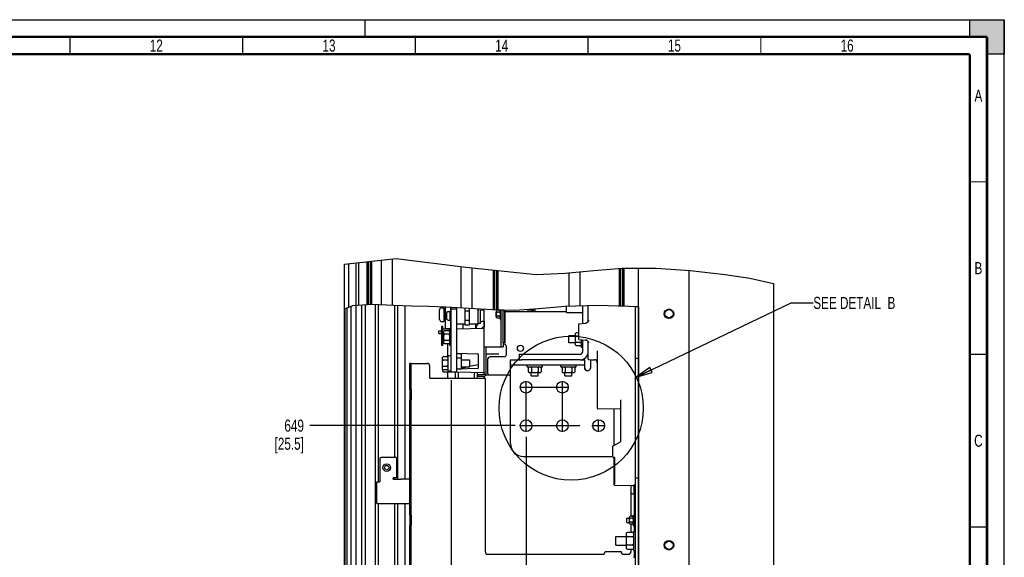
# Paper-space layout 'SUBMITTAL_E2H_2_2' of a CAD drawing. Header units: millimetres. Extents: x 0 to 841, y 0 to 594.
# Tile 24 of 24: x 556 to 841, y 438 to 594. Entities that reach past the tile are written whole.
import ezdxf

# ---------------------------------------------------------------- set-up
doc = ezdxf.new("R2010")
doc.units = ezdxf.units.MM
doc.header["$LTSCALE"] = 46.255
doc.linetypes.add('CENTER', pattern=[0.6, 0.375, -0.075, 0.075, -0.075])
doc.linetypes.add('DASHED', pattern=[0.2, 0.1, -0.1])
doc.layers.get('0').update_dxf_attribs({"linetype": 'CONTINUOUS'})
for name, color, linetype in [('002___PRT_ALL_AXES', 7, 'CONTINUOUS'), ('02___PRT_ALL_AXES', 7, 'CONTINUOUS'), ('DATUM', 7, 'CONTINUOUS'), ('DEFAULT_1', 7, 'CENTER'), ('NOTES', 7, 'CONTINUOUS'), ('ROUNDS', 7, 'CONTINUOUS')]:
    doc.layers.add(name, color=color, linetype=linetype)
doc.styles.get("Standard").update_dxf_attribs({"font": 'txt', "width": 0.725})
doc.dimstyles.new('DIMSTYLE_4', dxfattribs={"dimtxt": 3.5, "dimasz": 4.8, "dimexe": 3.2, "dimexo": 1.6, "dimgap": 0.875, "dimtad": 0, "dimtih": 1, "dimtoh": 1, "dimdec": 1, "dimzin": 0, "dimdsep": 46, "dimtxsty": 'STANDARD', "dimblk": 'CLOSED', "dimblk1": 'CLOSED', "dimblk2": 'CLOSED', "dimcen": 0.09, "dimadec": 0, "dimazin": 0, "dimtp": 0.4, "dimtm": 0.4, "dimtfac": 1, "dimtdec": 1, "dimtofl": 0, "dimtmove": 0, "dimatfit": 3, "dimldrblk": 'CLOSED', "dimfxl": 1, "dimtolj": 1, "dimtzin": 0, "dimarcsym": 0})
doc.dimstyles.get("Standard").update_dxf_attribs({"dimtxt": 3.5, "dimasz": 4.8, "dimexe": 3.2, "dimexo": 1.6, "dimtad": 0, "dimtih": 1, "dimtoh": 1, "dimdec": 1, "dimzin": 0, "dimdsep": 46, "dimtxsty": 'STANDARD', "dimblk": 'CLOSED', "dimblk1": 'CLOSED', "dimblk2": 'CLOSED', "dimcen": 0.09, "dimadec": 0, "dimazin": 0, "dimtol": 1, "dimtp": 0.4, "dimtm": 0.4, "dimtfac": 1, "dimtdec": 1, "dimtofl": 0, "dimtmove": 0, "dimatfit": 3, "dimldrblk": 'CLOSED', "dimfxl": 1, "dimtolj": 1, "dimtzin": 0, "dimarcsym": 0})

# ---------------------------------------------------------------- blocks, each defined once
blk = doc.blocks.new('*D52')
at = {"color": 2, "linetype": 'CONTINUOUS'}
blk.add_line((702.56, 473.17), (702.56, 301.36), dxfattribs=at)
at = {"color": 2, "linetype": 'CONTINUOUS', "insert": (700.81, 299.61), "char_height": 3.5, "width": 15.225, "attachment_point": 3, "rotation": 90, "line_spacing_factor": 0.9}
blk.add_mtext('290\\P[11.4]', dxfattribs=at)
blk = doc.blocks.new('_CLOSED')
at = {"color": 0, "linetype": 'BYBLOCK'}
for p, q in [((0, 0), (-1, 0.167)), ((-1, 0.167), (-1, -0.167)), ((-1, -0.167), (0, 0)), ((-1, 0), (0, 0))]:
    blk.add_line(p, q, dxfattribs=at)
blk = doc.blocks.new('*D53')
at = {"color": 2, "linetype": 'CONTINUOUS'}
blk.add_line((680.84, 489.54), (680.84, 301.36), dxfattribs=at)
at = {"color": 2, "linetype": 'CONTINUOUS', "insert": (679.09, 299.61), "char_height": 3.5, "width": 15.225, "attachment_point": 3, "rotation": 90, "line_spacing_factor": 0.9}
blk.add_mtext('377\\P[14.8]', dxfattribs=at)
blk = doc.blocks.new('*D54')
at = {"color": 2, "linetype": 'CONTINUOUS'}
blk.add_line((699.36, 476.37), (639.98, 476.37), dxfattribs=at)
at = {"color": 2, "linetype": 'CONTINUOUS', "insert": (638.23, 478.12), "char_height": 3.5, "width": 15.225, "attachment_point": 3, "line_spacing_factor": 0.9}
blk.add_mtext('649\\P[25.5]', dxfattribs=at)

psp = doc.layouts.new('SUBMITTAL_E2H_2_2')

# ---------------------------------------------------------------- hatches: boundary and pattern name
at = {"linetype": 'CONTINUOUS'}
h = psp.add_hatch(color=7, dxfattribs=at)
h.paths.add_polyline_path([(0, 10), (5, 10), (5, 5), (10, 5), (10, 0), (0, 0)])
h.paths.add_polyline_path([(0, 594), (10, 594), (10, 589), (5, 589), (5, 584), (0, 584)])
h.paths.add_polyline_path([(841, 0), (841, 10), (836, 10), (836, 5), (831, 5), (831, 0)])
h.paths.add_polyline_path([(836, 584), (836, 589), (831, 589), (831, 594), (841, 594), (841, 584)])
h = psp.add_hatch(dxfattribs=at)
h.set_pattern_fill('default__21', color=2, scale=33.453314, angle=165, style=0, pattern_type=0)
h.set_pattern_definition([(165, (0, 0), (-8.6584, -32.3134), [])])
edge = h.paths.add_edge_path()
edge.add_line((734.2, 364.21), (734.2, 510.87))
edge.add_spline(control_points=[(734.2, 510.87), (734.35, 510.86), (734.64, 510.85), (734.93, 510.84), (735.08, 510.83)], knot_values=[0, 0, 0, 0, 0.5, 1, 1, 1, 1], degree=3, periodic=0)
edge.add_line((735.08, 510.83), (735.08, 364.21))
edge.add_line((735.08, 364.21), (734.2, 364.21))
h = psp.add_hatch(dxfattribs=at)
h.set_pattern_fill('default__20', color=2, scale=23.79308, angle=5, style=0, pattern_type=0)
h.set_pattern_definition([(5, (0, 0), (-2.0737, 23.70254), [])])
edge = h.paths.add_edge_path()
edge.add_line((695.89, 500.39), (695.89, 509.78))
edge.add_arc((697.99, 587.62), 77.87, 268.453, 268.8026)
edge.add_line((696.36, 509.77), (696.36, 500.39))
edge.add_line((696.36, 500.39), (695.89, 500.39))

# ---------------------------------------------------------------- linework, layer by layer
at = {"color": 7, "linetype": 'CONTINUOUS'}
for p, q in [((0, 594), (841, 594)), ((0, 594), (841, 594)), ((831, 594), (841, 594)), ((831, 589), (831, 594)), ((831, 589), (831, 594)), ((841, 594), (841, 584)), ((841, 0), (841, 594)), ((841, 0), (841, 594)), ((836, 589), (831, 589)), ((836, 584), (836, 589)), ((841, 584), (836, 584)), ((841, 584), (836, 584)), ((649.95, 523.11), (664.89, 524.84)), ((663.78, 524.71), (663.78, 511.2)), ((664.89, 524.84), (685.13, 522.26)), ((653.31, 511.17), (653.31, 523.5)), ((654.15, 511.22), (654.15, 523.6)), ((656.46, 523.86), (656.46, 511.36)), ((656.84, 523.91), (656.84, 511.38)), ((657.41, 523.97), (657.41, 511.42)), ((657.79, 524.02), (657.79, 511.44)), ((660.6, 524.34), (660.6, 511.34)), ((683.7, 522.44), (683.7, 510.45)), ((685.13, 522.26), (705.51, 520.16)), ((686.88, 522.08), (686.88, 510.26)), ((722.18, 521.31), (730.41, 521.98)), ((729.54, 521.91), (729.54, 510.98)), ((729.91, 521.94), (729.91, 510.96)), ((730.41, 521.98), (740.19, 522.03)), ((730.49, 521.98), (730.49, 510.94)), ((730.86, 521.98), (730.86, 510.93)), ((734.95, 522), (734.95, 510.79)), ((740.19, 522.03), (750.06, 521.34)), ((693, 521.45), (693, 509.89)), ((693.38, 521.41), (693.38, 509.89)), ((693.95, 521.35), (693.95, 509.87)), ((694.33, 521.31), (694.33, 509.87)), ((705.51, 520.16), (713.88, 520.52)), ((713.88, 520.52), (722.18, 521.31)), ((714.95, 520.62), (714.95, 510.91)), ((718.13, 520.93), (718.13, 511.01)), ((749.64, 521.37), (749.64, 364.21)), ((750.06, 521.34), (760.17, 520.16)), ((760.17, 520.16), (767.32, 519.1)), ((767.32, 519.1), (774.16, 517.6)), ((774.16, 517.6), (774.19, 517.59)), ((652.3, 511.11), (649.95, 510.11)), ((650.71, 367.76), (650.71, 510.44)), ((651.94, 367.76), (651.94, 510.95)), ((658.03, 511.45), (652.3, 511.11)), ((653.33, 367.36), (653.33, 511.17)), ((654.89, 511.26), (654.89, 366.19)), ((655.96, 511.33), (655.96, 366.19)), ((664.13, 511.18), (658.03, 511.45)), ((659, 364.47), (659, 511.41)), ((659.85, 460.12), (659.85, 511.37)), ((669.41, 510.99), (664.13, 511.18)), ((664.53, 467.15), (664.53, 511.17)), ((665.38, 460.87), (665.38, 511.14)), ((667.58, 460.87), (667.58, 511.06)), ((674.38, 510.87), (669.41, 510.99)), ((679.31, 510.71), (674.38, 510.87)), ((686.07, 510.31), (679.31, 510.71)), ((680.84, 491.94), (680.84, 510.62)), ((682.44, 510.19), (682.44, 510.52)), ((684.94, 505.44), (684.94, 510.38)), ((692.85, 509.9), (686.07, 510.31)), ((686.19, 505.44), (686.19, 510.3)), ((713.76, 510.87), (706.26, 510.2)), ((723.44, 511.18), (713.76, 510.87)), ((714.2, 510.87), (714.2, 510.88)), ((735.08, 510.79), (723.44, 511.18)), ((734.2, 364.21), (734.2, 510.82)), ((735.08, 364.21), (735.08, 510.79)), ((650.14, 367.76), (650.14, 510.19)), ((679.48, 508.91), (679.48, 507.46)), ((680.84, 510.19), (682.44, 510.19)), ((686.19, 509.56), (684.94, 509.56)), ((688.69, 506.5), (688.69, 510.15)), ((690.19, 509.85), (689.51, 509.85)), ((690.44, 499.17), (690.44, 510.04)), ((699.24, 509.76), (692.85, 509.9)), ((694.28, 509.78), (694.03, 509.65)), ((694.03, 507.59), (694.03, 509.65)), ((694.28, 509.2), (694.03, 509.33)), ((694.28, 509.2), (694.03, 508.95)), ((694.28, 508.05), (694.03, 508.3)), ((694.28, 508.05), (694.03, 507.92)), ((694.28, 507.47), (694.03, 507.59)), ((694.78, 509.78), (694.28, 509.78)), ((694.78, 509.2), (694.28, 509.2)), ((694.78, 508.05), (694.28, 508.05)), ((694.78, 507.47), (694.28, 507.47)), ((694.78, 509.78), (695.03, 509.65)), ((694.78, 509.2), (695.03, 509.33)), ((694.78, 509.2), (695.03, 508.95)), ((694.78, 508.05), (695.03, 508.3)), ((694.78, 508.05), (695.03, 507.92)), ((694.78, 507.47), (695.03, 507.59)), ((695.03, 509.85), (695.03, 507.12)), ((695.89, 500.39), (695.89, 509.83)), ((696.36, 500.39), (696.36, 509.82)), ((706.26, 510.2), (699.24, 509.76)), ((702.88, 509.96), (702.88, 509.99)), ((702.88, 509.96), (703.63, 509.96)), ((678.44, 505.06), (678.19, 505.06)), ((678.19, 499.56), (678.19, 505.06)), ((684.94, 505.81), (682.44, 505.81)), ((682.44, 504.44), (690.44, 504.57)), ((684.25, 505.81), (684.25, 504.47)), ((686.19, 506.81), (684.94, 506.81)), ((686.19, 505.44), (684.94, 505.44)), ((688.69, 505.81), (686.19, 505.81)), ((688, 504.53), (688, 505.81)), ((688.69, 505.81), (688.69, 505.92)), ((690.44, 506.57), (690.4, 506.57)), ((690.4, 506.57), (690.4, 504.97)), ((695.03, 507.12), (695.31, 507.12)), ((677.24, 503.7), (677.24, 503.17)), ((677.36, 503.82), (678.19, 503.85)), ((677.36, 503.05), (678.19, 503.02)), ((678.06, 503.02), (678.06, 503.85)), ((678.44, 502.54), (678.44, 502.52)), ((678.44, 502.52), (678.46, 502.51)), ((678.46, 502.51), (678.47, 502.5)), ((678.47, 502.5), (678.69, 502.49)), ((678.51, 504.37), (680.84, 504.41)), ((679.01, 503.8), (678.76, 503.67)), ((678.76, 500.2), (678.76, 503.67)), ((679.01, 502.87), (678.76, 502.99)), ((679.01, 502.87), (678.76, 502.62)), ((680.14, 503.8), (679.01, 503.8)), ((680.14, 502.87), (679.01, 502.87)), ((680.14, 503.8), (680.39, 503.67)), ((680.14, 502.87), (680.39, 502.99)), ((680.14, 502.87), (680.39, 502.62)), ((680.39, 504.17), (680.84, 504.17)), ((680.39, 504.17), (680.39, 499.7)), ((716.86, 502.37), (714.91, 502.37)), ((714.91, 500.37), (714.91, 502.37)), ((717.11, 503.23), (716.86, 503.11)), ((716.86, 499.64), (716.86, 503.11)), ((717.11, 502.3), (716.86, 502.43)), ((717.11, 502.3), (716.86, 502.05)), ((717.86, 503.23), (717.11, 503.23)), ((717.86, 502.3), (717.11, 502.3)), ((678.44, 499.56), (678.19, 499.56)), ((679.01, 501), (678.76, 501.25)), ((679.01, 501), (678.76, 500.88)), ((679.01, 500.07), (678.76, 500.2)), ((680.14, 501), (679.01, 501)), ((680.14, 500.07), (679.01, 500.07)), ((679.9, 496.17), (679.9, 500.07)), ((680.14, 501), (680.39, 501.25)), ((680.14, 501), (680.39, 500.88)), ((680.14, 500.07), (680.39, 500.2)), ((680.39, 499.7), (680.84, 499.7)), ((690.44, 499.17), (695.31, 499.17)), ((696.36, 500.39), (695.89, 500.39)), ((716.86, 500.37), (714.91, 500.37)), ((717.11, 500.44), (716.86, 500.69)), ((717.11, 500.44), (716.86, 500.32)), ((717.11, 499.51), (716.86, 499.64)), ((718.24, 500.44), (717.11, 500.44)), ((718.24, 499.51), (717.11, 499.51)), ((718.24, 500.44), (718.49, 500.69)), ((718.24, 500.44), (718.49, 500.32)), ((718.24, 499.51), (718.49, 499.64)), ((718.49, 501.3), (718.49, 499.13)), ((718.49, 499.13), (718.94, 499.13)), ((678.56, 496.3), (678.31, 496.17)), ((678.31, 492.7), (678.31, 496.17)), ((679.69, 496.3), (678.56, 496.3)), ((679.69, 496.3), (679.94, 496.17)), ((679.94, 496.67), (680.84, 496.67)), ((679.94, 496.67), (679.94, 492.2)), ((682.51, 497.4), (688.62, 497.19)), ((688.69, 497.11), (688.69, 493.01)), ((669.29, 494.41), (669.66, 494.41)), ((678.56, 495.37), (678.31, 495.49)), ((678.56, 495.37), (678.31, 495.12)), ((678.56, 493.5), (678.31, 493.75)), ((678.56, 493.5), (678.31, 493.38)), ((679.69, 495.37), (678.56, 495.37)), ((679.69, 493.5), (678.56, 493.5)), ((679.69, 495.37), (679.94, 495.49)), ((679.69, 495.37), (679.94, 495.12)), ((679.69, 493.5), (679.94, 493.75)), ((679.69, 493.5), (679.94, 493.38)), ((683.81, 495.44), (686.19, 495.44)), ((685.96, 493.44), (683.81, 492.96)), ((683.81, 493.44), (686.19, 493.44)), ((686.19, 495.44), (686.19, 493.44)), ((688.63, 494.02), (686.19, 493.49)), ((702.83, 493.41), (702.83, 493.86)), ((702.83, 493.41), (707.3, 493.41)), ((703.2, 493.16), (703.33, 493.41)), ((703.2, 493.16), (703.2, 492.04)), ((704.13, 493.16), (704.01, 493.41)), ((704.13, 493.16), (704.38, 493.41)), ((704.13, 493.16), (704.13, 492.04)), ((706, 493.16), (705.75, 493.41)), ((706, 493.16), (706.12, 493.41)), ((706, 493.16), (706, 492.04)), ((706.93, 493.16), (706.8, 493.41)), ((706.93, 493.16), (706.93, 492.04)), ((707.3, 493.41), (707.3, 493.86)), ((712.58, 493.41), (712.58, 493.86)), ((712.58, 493.41), (717.05, 493.41)), ((712.95, 493.16), (713.08, 493.41)), ((712.95, 493.16), (712.95, 492.04)), ((713.88, 493.16), (713.76, 493.41)), ((713.88, 493.16), (714.13, 493.41)), ((713.88, 493.16), (713.88, 492.04)), ((715.75, 493.16), (715.5, 493.41)), ((715.75, 493.16), (715.87, 493.41)), ((715.75, 493.16), (715.75, 492.04)), ((716.68, 493.16), (716.55, 493.41)), ((716.68, 493.16), (716.68, 492.04)), ((717.05, 493.41), (717.05, 493.86)), ((719.59, 493.15), (719.56, 493.44)), ((678.56, 492.57), (678.31, 492.7)), ((678.44, 492.08), (678.44, 492.52)), ((678.52, 492.6), (678.51, 492.6)), ((678.51, 492), (680.84, 491.96)), ((679.69, 492.57), (678.56, 492.57)), ((679.69, 492.57), (679.94, 492.7)), ((679.94, 492.65), (679.83, 492.64)), ((679.9, 490.16), (679.9, 491.98)), ((679.94, 492.2), (680.84, 492.2)), ((680.84, 491.94), (682.44, 491.94)), ((682.1, 490.16), (682.1, 491.93)), ((682.44, 491.94), (690.44, 491.8)), ((688.62, 492.93), (682.51, 492.72)), ((683.32, 492.85), (682.75, 492.73)), ((682.95, 490.16), (682.95, 491.93)), ((687.63, 490.16), (687.63, 491.84)), ((688.48, 490.16), (688.48, 491.83)), ((690.39, 491.8), (690.39, 491.26)), ((690.39, 490.61), (690.39, 490.16)), ((703.2, 492.04), (703.33, 491.79)), ((703.33, 491.79), (706.8, 491.79)), ((704.13, 492.04), (704.01, 491.79)), ((704.13, 492.04), (704.38, 491.79)), ((706, 492.04), (705.75, 491.79)), ((706, 492.04), (706.12, 491.79)), ((706.93, 492.04), (706.8, 491.79)), ((712.95, 492.04), (713.08, 491.79)), ((713.08, 491.79), (716.55, 491.79)), ((713.88, 492.04), (713.76, 491.79)), ((713.88, 492.04), (714.13, 491.79)), ((715.75, 492.04), (715.5, 491.79)), ((715.75, 492.04), (715.87, 491.79)), ((716.68, 492.04), (716.55, 491.79)), ((719.66, 492.88), (719.59, 493.15)), ((719.77, 492.66), (719.66, 492.88)), ((719.9, 492.48), (719.77, 492.66)), ((720.05, 492.36), (719.9, 492.48)), ((720.21, 492.28), (720.05, 492.36)), ((720.36, 492.26), (720.21, 492.28)), ((674.69, 490.16), (690.69, 490.16)), ((669.29, 486.81), (669.29, 483.81)), ((665.04, 467.15), (664.39, 467.15)), ((665.04, 467.15), (665.04, 461.27)), ((728.06, 459.15), (728.06, 467.21)), ((728.19, 467.15), (728.06, 467.15)), ((659.36, 460.12), (660.21, 460.12)), ((659.36, 453.77), (659.36, 460.12)), ((665.04, 461.27), (664.06, 461.27)), ((664.06, 460.87), (664.06, 461.27)), ((664.06, 460.87), (666.38, 460.87)), ((664.53, 460.87), (664.53, 461.27)), ((728.19, 459.15), (728.06, 459.15)), ((728.19, 459.15), (728.19, 459.49)), ((732.83, 458.56), (732.83, 457.11)), ((659.36, 453.77), (666.38, 453.77)), ((659.85, 391.37), (659.85, 453.77)), ((664.53, 398.4), (664.53, 453.77)), ((665.38, 392.12), (665.38, 453.77)), ((667.58, 392.12), (667.58, 453.77)), ((669.29, 450.44), (669.29, 447.44)), ((733.53, 450.44), (733.81, 450.44)), ((733.53, 450.44), (733.53, 447.44)), ((732.78, 450.09), (732.53, 449.96)), ((732.53, 447.91), (732.53, 449.96)), ((732.78, 449.51), (732.53, 449.64)), ((732.78, 449.51), (732.53, 449.26)), ((732.78, 448.36), (732.53, 448.61)), ((732.78, 448.36), (732.53, 448.23)), ((732.78, 447.78), (732.53, 447.91)), ((733.28, 450.09), (732.78, 450.09)), ((733.28, 449.51), (732.78, 449.51)), ((733.28, 448.36), (732.78, 448.36)), ((733.28, 447.78), (732.78, 447.78)), ((733.28, 450.09), (733.53, 449.96)), ((733.28, 449.51), (733.53, 449.64)), ((733.28, 449.51), (733.53, 449.26)), ((733.28, 448.36), (733.53, 448.61)), ((733.28, 448.36), (733.53, 448.23)), ((733.28, 447.78), (733.53, 447.91)), ((731.91, 445.4), (731.66, 445.27)), ((731.66, 440.65), (731.66, 445.27)), ((733.41, 445.4), (731.91, 445.4)), ((733.41, 445.4), (733.66, 445.27)), ((733.53, 447.44), (733.81, 447.44)), ((733.66, 445.71), (734.19, 445.71)), ((733.66, 445.71), (733.66, 440.21)), ((731.91, 444.18), (731.66, 444.3)), ((731.91, 444.18), (731.66, 443.93)), ((731.91, 441.74), (731.66, 441.99)), ((733.41, 444.18), (731.91, 444.18)), ((733.41, 444.18), (733.66, 444.3)), ((733.41, 444.18), (733.66, 443.93)), ((733.41, 441.74), (733.66, 441.99)), ((731.91, 441.74), (731.66, 441.62)), ((731.91, 440.52), (731.66, 440.65)), ((733.41, 441.74), (731.91, 441.74)), ((733.41, 440.52), (731.91, 440.52)), ((733.41, 441.74), (733.66, 441.62)), ((733.41, 440.52), (733.66, 440.65)), ((733.66, 440.21), (734.19, 440.21)), ((733.66, 438.21), (734.19, 438.21))]:
    psp.add_line(p, q, dxfattribs=at)
at = {"color": 7, "linetype": 'DASHED'}
psp.add_line((656, 589), (656, 594), dxfattribs=at)
at = {"color": 3, "linetype": 'CONTINUOUS'}
for p, q in [((774.19, 517.59), (774.19, 362.71)), ((682.44, 510.19), (682.44, 491.94)), ((678.44, 499.56), (678.44, 505.06)), ((690.44, 504.97), (690.4, 504.97)), ((694.7, 497.09), (691.26, 497.09)), ((698.06, 492.26), (698.06, 493.86)), ((719.56, 492.85), (719.56, 493.86)), ((721.16, 495.46), (721.16, 493.06)), ((691.01, 491.09), (691.26, 491.09)), ((719.58, 492.72), (719.56, 492.85)), ((719.65, 492.59), (719.58, 492.72)), ((719.76, 492.47), (719.65, 492.59)), ((719.92, 492.36), (719.76, 492.47)), ((720.12, 492.29), (719.92, 492.36)), ((720.36, 492.26), (720.12, 492.29)), ((723.19, 492.85), (723.13, 492.85)), ((668.91, 486.81), (668.91, 483.81)), ((728.06, 470.66), (728.06, 481.15)), ((668.91, 450.44), (668.91, 447.44))]:
    psp.add_line(p, q, dxfattribs=at)
at = {"color": 2, "linetype": 'CONTINUOUS'}
for p, q in [((734.2, 364.21), (734.2, 510.87)), ((735.08, 510.83), (735.08, 364.21)), ((695.89, 500.39), (695.89, 509.78)), ((696.36, 509.77), (696.36, 500.39)), ((696.36, 500.39), (695.89, 500.39))]:
    psp.add_line(p, q, dxfattribs=at)
at = {"color": 7, "linetype": 'CONTINUOUS'}
for points, const_width in [([(836, 589), (15, 589)], 0.7), ([(570.5, 584), (570.5, 589)], 0.35), ([(620.5, 584), (620.5, 589)], 0.35), ([(670.5, 584), (670.5, 589)], 0.35), ([(720.5, 584), (720.5, 589)], 0.35), ([(770.5, 584), (770.5, 589)], 0.35), ([(836, 5), (836, 589)], 0.7), ([(831, 584), (20, 584)], 0.7), ([(831, 10), (831, 584)], 0.7), ([(831, 547), (836, 547)], 0.35), ([(831, 497), (836, 497)], 0.35), ([(831, 447), (836, 447)], 0.35)]:
    psp.add_lwpolyline(points, dxfattribs=dict(at, const_width=const_width))
at = {"color": 2, "linetype": 'CONTINUOUS'}
psp.add_circle((715.59, 481.43), 20.88, dxfattribs=at)
at = {"color": 7, "linetype": 'CONTINUOUS'}
for radius in [0.889, 0.888]:
    psp.add_circle((700.93, 498.77), radius, dxfattribs=at)
at = {"color": 3, "linetype": 'CONTINUOUS'}
for centre in [(702.56, 487.49), (713.06, 487.49), (702.56, 476.37), (713.06, 476.37), (723.56, 476.37)]:
    psp.add_circle(centre, 1.69, dxfattribs=at)
at = {"color": 7, "linetype": 'CONTINUOUS'}
for centre, radius, start, end in [((679.98, 508.91), 0.5, 90, 180), ((679.98, 507.46), 0.5, 180, 270), ((689.51, 509.6), 0.25, 90, 180), ((690.19, 509.6), 0.25, 16.5393, 90), ((690.4, 504.17), 2.4, 136.7851, 171.3419), ((690.4, 504.17), 2.4, 132.9518, 135.7422), ((690.4, 504.17), 2.4, 90, 118.3563), ((677.36, 503.7), 0.125, 92, 180), ((677.36, 503.17), 0.125, 180, 268), ((678.51, 504.29), 0.075, 91, 181), ((682.51, 504.36), 0.075, 90.9999, 179.9951), ((682.51, 497.48), 0.075, 180, 268), ((688.61, 497.11), 0.075, 0, 88), ((718.19, 497.81), 0.75, 270, 360), ((688.61, 494.1), 0.075, 282.4077, 334.1356), ((678.51, 492.52), 0.075, 92, 180), ((678.51, 492.08), 0.075, 180, 269), ((682.51, 492.64), 0.075, 92.0003, 180.0084), ((682.51, 492.01), 0.075, 195.0316, 269), ((688.61, 493.01), 0.075, 272, 360), ((690.19, 491.41), 0.25, 270, 351.7526), ((733.33, 458.56), 0.5, 90, 180), ((733.33, 457.11), 0.5, 180, 270)]:
    psp.add_arc(centre, radius, start, end, dxfattribs=at)
at = {"color": 3, "linetype": 'CONTINUOUS'}
for centre, radius, start, end in [((689.51, 509.6), 0.825, 139.1908, 180), ((690.4, 504.17), 0.8, 90, 150.8105), ((691.26, 496.84), 0.25, 90, 180), ((718.19, 497.81), 2.35, 270, 360), ((690.19, 491.41), 0.825, 270, 336.6307), ((720.36, 493.06), 0.8, 270, 360)]:
    psp.add_arc(centre, radius, start, end, dxfattribs=at)
at = {"color": 2, "linetype": 'CONTINUOUS'}
psp.add_arc((697.99, 587.62), 77.87, 268.453, 268.8026, dxfattribs=at)
psp.add_open_spline([(734.2, 510.87), (734.35, 510.86), (734.64, 510.85), (734.93, 510.84), (735.08, 510.83)], degree=3, dxfattribs=at)
at = {"layer": '002___PRT_ALL_AXES', "color": 7, "linetype": 'CONTINUOUS'}
for p, q in [((649.95, 364.21), (649.95, 523.11)), ((651.21, 510.65), (651.21, 523.26)), ((653.31, 511.17), (653.31, 523.5)), ((714.29, 509.12), (714.29, 510.89)), ((693.86, 509.26), (694.03, 509.26)), ((693.86, 508.01), (693.86, 509.26)), ((693.86, 508.01), (694.03, 508.01)), ((714.29, 509.12), (718.94, 509.12)), ((682.44, 497.27), (683.81, 497.27)), ((682.44, 496.02), (683.81, 496.02)), ((683.81, 492.85), (683.81, 497.27)), ((682.44, 492.85), (683.81, 492.85)), ((704.06, 490.81), (704.06, 491.79)), ((704.06, 490.81), (706.06, 490.81)), ((706.06, 490.81), (706.06, 491.79)), ((713.81, 490.81), (713.81, 491.79)), ((713.81, 490.81), (715.81, 490.81)), ((715.81, 490.81), (715.81, 491.79)), ((731.76, 449.56), (732.53, 449.56)), ((731.76, 448.31), (731.76, 449.56)), ((731.76, 448.31), (732.53, 448.31)), ((728.51, 444.21), (731.66, 444.21)), ((728.51, 441.71), (728.51, 444.21)), ((728.51, 441.71), (731.66, 441.71))]:
    psp.add_line(p, q, dxfattribs=at)
psp.add_circle((662.2, 464.21), 1.09, dxfattribs=at)
at = {"layer": '02___PRT_ALL_AXES', "color": 7, "linetype": 'CONTINUOUS'}
for p, q in [((679.98, 509.41), (680.53, 509.41)), ((680.84, 509.54), (680.53, 509.54)), ((680.53, 506.84), (680.53, 509.54)), ((679.98, 506.96), (680.53, 506.96)), ((680.84, 506.84), (680.53, 506.84)), ((733.33, 459.06), (733.88, 459.06)), ((734.19, 459.19), (733.88, 459.19)), ((733.88, 456.49), (733.88, 459.19)), ((733.33, 456.61), (733.88, 456.61)), ((734.19, 456.49), (733.88, 456.49))]:
    psp.add_line(p, q, dxfattribs=at)
psp.add_circle((662.2, 464.21), 0.625, dxfattribs=at)
at = {"layer": 'DATUM', "color": 7, "linetype": 'CONTINUOUS'}
for p, q in [((678.1, 510.54), (678.71, 510.54)), ((678.71, 510.54), (678.71, 506.54)), ((678.71, 510.39), (679.21, 510.39)), ((678.1, 506.54), (678.71, 506.54)), ((678.71, 506.69), (679.21, 506.69)), ((678.76, 502.94), (678.69, 502.94)), ((678.69, 500.94), (678.69, 502.94)), ((678.76, 500.94), (678.69, 500.94))]:
    psp.add_line(p, q, dxfattribs=at)
for centre in [(743.91, 508.79), (743.91, 441.71)]:
    psp.add_circle(centre, 1.38, dxfattribs=at)
at = {"layer": 'DEFAULT_1', "color": 7, "linetype": 'CENTER'}
for p, q in [((700.78, 487.49), (714.85, 487.49)), ((702.56, 474.59), (702.56, 489.27)), ((713.06, 474.59), (713.06, 489.27)), ((700.78, 476.37), (725.35, 476.37)), ((723.56, 474.59), (723.56, 478.16))]:
    psp.add_line(p, q, dxfattribs=at)
at = {"layer": 'NOTES', "color": 7, "linetype": 'CONTINUOUS'}
for p, q in [((677.5, 507.14), (677.5, 509.94)), ((677.51, 507.14), (677.51, 509.94))]:
    psp.add_line(p, q, dxfattribs=at)
for centre in [(743.91, 508.79), (743.91, 441.71)]:
    psp.add_circle(centre, 1.19, dxfattribs=at)
for centre, start, end in [((678.1, 509.94), 90, 180), ((678.11, 509.94), 90, 180), ((678.1, 507.14), 180, 270), ((678.11, 507.14), 180, 270)]:
    psp.add_arc(centre, 0.6, start, end, dxfattribs=at)
at = {"layer": 'ROUNDS', "color": 3, "linetype": 'CONTINUOUS'}
for p, q in [((679.2, 510.39), (679.2, 510.71)), ((679.21, 504.44), (679.21, 510.71)), ((696.36, 509.45), (714.29, 509.45)), ((704.2, 510.07), (704.2, 509.96)), ((704.29, 509.45), (704.29, 510.07)), ((679.2, 504.44), (679.2, 506.69)), ((688.69, 505.92), (688.69, 506.5)), ((691.01, 491.09), (691.01, 499.17)), ((695.89, 500.39), (695.89, 499.17)), ((695.89, 500.01), (696.25, 500.01)), ((696.75, 499.51), (696.75, 496.8)), ((696.25, 496.3), (692.01, 496.3)), ((668.91, 486.81), (668.91, 494.41)), ((691.51, 491.45), (691.51, 495.8)), ((719.56, 493.86), (698.06, 493.86)), ((718.19, 495.46), (701.24, 495.46)), ((721.16, 495.46), (722.33, 495.46)), ((723.13, 494.66), (723.13, 492.85)), ((690.19, 490.59), (688.51, 490.59)), ((691.26, 491.09), (691.67, 491.09)), ((697.69, 490.95), (692.01, 490.95)), ((698.06, 471.21), (698.06, 492.26)), ((668.91, 450.44), (668.91, 483.81)), ((701.81, 467.46), (727.69, 467.46)), ((668.91, 412.94), (668.91, 447.44))]:
    psp.add_line(p, q, dxfattribs=at)
at = {"layer": 'ROUNDS', "color": 7, "linetype": 'CONTINUOUS'}
for p, q in [((680.81, 509.54), (680.81, 510.62)), ((718.94, 505.98), (718.94, 511.04)), ((720.54, 506.81), (720.54, 511.09)), ((689.26, 509.6), (689.26, 505.92)), ((695.31, 499.17), (695.31, 509.84)), ((703.63, 509.96), (703.63, 510.03)), ((703.63, 509.96), (704.2, 509.96)), ((704.66, 509.45), (704.66, 510.1)), ((705.04, 510.12), (705.04, 509.45)), ((680.81, 504.44), (680.81, 506.84)), ((689.26, 505.92), (688.69, 505.92)), ((717.86, 505.89), (719.86, 506.06)), ((717.86, 501.36), (717.86, 505.89)), ((719.97, 506.08), (719.86, 506.06)), ((720.08, 506.12), (719.97, 506.08)), ((720.18, 506.16), (720.08, 506.12)), ((720.27, 506.22), (720.18, 506.16)), ((720.36, 506.3), (720.27, 506.22)), ((720.44, 506.39), (720.36, 506.3)), ((720.52, 506.51), (720.44, 506.39)), ((720.58, 506.64), (720.52, 506.51)), ((720.62, 506.76), (720.58, 506.64)), ((720.66, 506.89), (720.62, 506.76)), ((680.81, 504.44), (679.2, 504.44)), ((690.44, 491.09), (690.44, 499.17)), ((695.31, 499.17), (695.89, 499.17)), ((717.86, 501.36), (719.86, 501.18)), ((718.94, 497.81), (718.94, 501.26)), ((719.86, 501.18), (720.01, 501.15)), ((720.01, 501.15), (720.14, 501.1)), ((720.14, 501.1), (720.26, 501.03)), ((720.26, 501.03), (720.36, 500.94)), ((720.36, 500.94), (720.44, 500.84)), ((720.44, 500.84), (720.52, 500.73)), ((720.52, 500.73), (720.58, 500.6)), ((720.54, 495.62), (720.54, 500.44)), ((720.58, 500.6), (720.62, 500.48)), ((720.62, 500.48), (720.66, 500.36)), ((700.54, 497.06), (718.19, 497.06)), ((700.54, 497.06), (700.54, 495.46)), ((723.19, 481.34), (723.19, 498.09)), ((669.29, 494.41), (668.91, 494.41)), ((669.29, 486.81), (669.29, 494.41)), ((669.66, 494.41), (673.89, 494.41)), ((674.69, 490.16), (674.69, 493.61)), ((698.06, 495.46), (701.24, 495.46)), ((698.06, 493.86), (698.06, 495.46)), ((718.19, 495.46), (719.56, 495.46)), ((719.56, 493.86), (719.56, 495.46)), ((720.66, 495.5), (723.07, 495.46)), ((688.51, 491.16), (690.19, 491.16)), ((688.51, 491.16), (688.51, 490.59)), ((691.01, 491.09), (690.44, 491.09)), ((690.69, 490.16), (690.69, 439.91)), ((669.29, 486.81), (668.91, 486.81)), ((669.29, 483.81), (668.91, 483.81)), ((669.29, 450.44), (669.29, 483.81)), ((729.94, 471.82), (729.94, 483.82)), ((729.82, 481.13), (723.31, 481.21)), ((727.69, 467.34), (727.69, 470.38)), ((727.75, 470.48), (729.88, 471.71)), ((660.21, 466.75), (660.21, 460.12)), ((664.39, 467.15), (660.61, 467.15)), ((727.81, 467.21), (728.13, 467.21)), ((728.19, 467.15), (728.19, 459.49)), ((668.91, 460.87), (666.38, 460.87)), ((728.31, 459.15), (733.88, 459.07)), ((732.94, 458.88), (732.94, 459.08)), ((732.94, 450.09), (732.94, 456.8)), ((733.81, 456.61), (733.81, 445.71)), ((666.38, 453.77), (668.91, 453.77)), ((669.29, 450.44), (668.91, 450.44)), ((732.94, 445.4), (732.94, 447.78)), ((669.29, 447.44), (668.91, 447.44)), ((669.29, 412.94), (669.29, 447.44)), ((691.49, 439.11), (724.67, 439.11)), ((725.46, 439.86), (730.04, 439.86)), ((730.84, 439.11), (732.14, 439.11)), ((732.94, 439.91), (732.94, 440.52)), ((733.81, 440.21), (733.81, 438.21))]:
    psp.add_line(p, q, dxfattribs=at)
for centre, radius, start, end in [((719.79, 506.81), 0.75, 276.1555, 360), ((719.79, 500.44), 0.75, 0, 84.2396), ((673.89, 493.61), 0.8, 0, 90), ((720.66, 495.62), 0.125, 180, 269.25), ((723.06, 495.34), 0.125, 0, 89.25), ((723.31, 481.34), 0.125, 180, 269.25), ((729.81, 481), 0.125, 0, 89.25), ((727.81, 470.38), 0.125, 120, 180), ((729.81, 471.82), 0.125, 300, 360), ((660.61, 466.75), 0.4, 90, 180), ((727.81, 467.34), 0.125, 180, 270), ((728.13, 467.15), 0.0625, 0, 90), ((728.31, 459.27), 0.125, 202.3125, 269.25), ((691.49, 439.91), 0.8, 180, 270), ((724.67, 439.91), 0.8, 270, 356.4167), ((730.84, 439.91), 0.8, 183.5833, 270), ((732.14, 439.91), 0.8, 270, 360)]:
    psp.add_arc(centre, radius, start, end, dxfattribs=at)
at = {"layer": 'ROUNDS', "color": 3, "linetype": 'CONTINUOUS'}
for centre, radius, start, end in [((696.25, 499.51), 0.5, 0, 90), ((692.01, 495.8), 0.5, 90, 180), ((696.25, 496.8), 0.5, 270, 360), ((722.33, 494.66), 0.8, 0, 90), ((692.01, 491.45), 0.5, 180, 270), ((697.69, 491.45), 0.5, 270, 304.3525), ((702.55, 484.35), 8.1, 123.6243, 124.3525), ((701.81, 471.21), 3.75, 180, 270)]:
    psp.add_arc(centre, radius, start, end, dxfattribs=at)

# ---------------------------------------------------------------- texts
at = {"color": 2, "linetype": 'CONTINUOUS', "char_height": 3.5, "line_spacing_factor": 0.9}
for s, insert, width, attachment_point in [('12', (595.5, 588.25), 5.075, 2), ('13', (645.5, 588.25), 5.075, 2), ('14', (695.5, 588.25), 5.075, 2), ('15', (745.5, 588.25), 5.075, 2), ('16', (795.5, 588.25), 5.075, 2), ('A', (833.5, 573.75), 2.5375, 2), ('B', (833.5, 523.75), 2.5375, 2), ('SEE DETAIL  B', (785.69, 513.68), 32.9875, 1), ('C', (833.5, 473.75), 2.5375, 2)]:
    psp.add_mtext(s, dxfattribs=dict(at, insert=insert, width=width, attachment_point=attachment_point))

# ---------------------------------------------------------------- dimensions: what is measured, and where the dimension line sits
at = {"color": 2, "linetype": 'CONTINUOUS'}
for feature_location, offset, dtype, origin, text, picture, middle in [((680.84, 489.54), (0, -188.18), 1, (680.84, 491.14), '377\\P[14.8]', '*D53', (683.46, 292)), ((699.36, 476.37), (-59.39, 0), 0, (700.96, 476.37), '649\\P[25.5]', '*D54', (630.61, 473.75)), ((702.56, 473.17), (0, -171.82), 1, (702.56, 474.77), '290\\P[11.4]', '*D52', (705.19, 292))]:
    dim = psp.add_ordinate_dim(feature_location=feature_location, offset=offset, dtype=dtype, origin=origin, text=text, dimstyle='DIMSTYLE_4', dxfattribs=at)
    dim.commit()
    dim.dimension.update_dxf_attribs({"geometry": picture, "text_midpoint": middle})

# ---------------------------------------------------------------- leaders
psp.add_leader([(734.42, 490.45), (779.29, 511.93), (785.69, 511.93)], dimstyle='STANDARD', override={"dimtad": 0}, dxfattribs=at)

doc.saveas('drawing.dxf')
